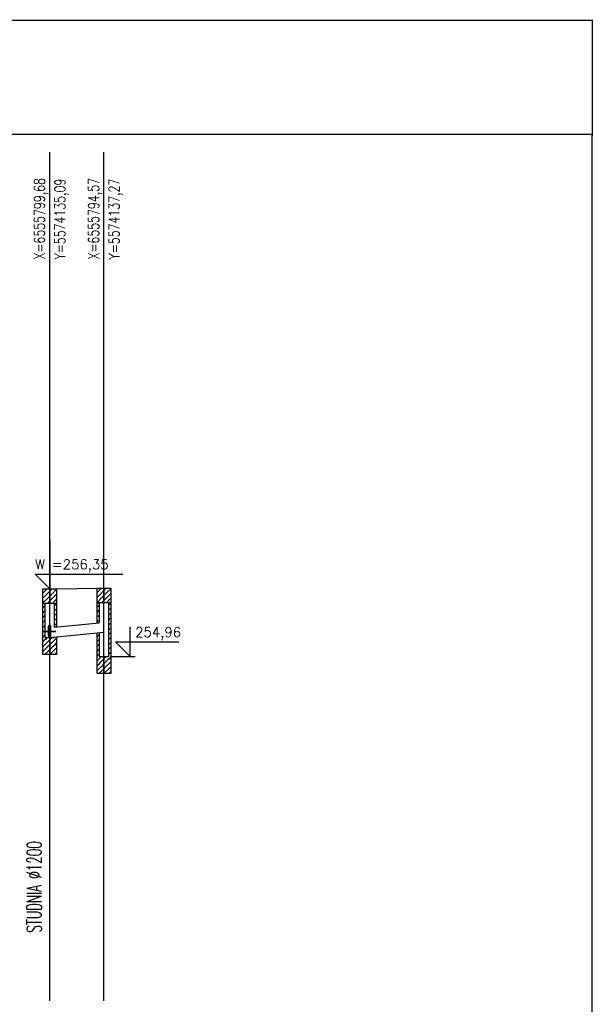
# Model space of a CAD drawing. Extents: x -1374 to -874, y -87 to 221.
# Tile 10 of 10: x -991 to -874, y 19 to 221. Entities that reach past the tile are written whole.
import ezdxf

# ---------------------------------------------------------------- set-up
doc = ezdxf.new("R2010")
doc.units = 0
doc.header["$MEASUREMENT"] = 0
for name, color, linetype in [('cienka', 7, 'Continuous'), ('cienka2', 1, 'Continuous'), ('gruba', 3, 'Continuous'), ('RAMKA Europrojekt', 7, 'Continuous'), ('srednia', 2, 'Continuous')]:
    doc.layers.add(name, color=color, linetype=linetype)
doc.styles.add('ROMANS', font='ROMANS')
doc.styles.get("Standard").update_dxf_attribs({"font": 'txt.shx'})
doc.dimstyles.get("Standard").update_dxf_attribs({"dimtxt": 0.18, "dimasz": 0.18, "dimexe": 0.18, "dimexo": 0.0625, "dimgap": 0.09, "dimtad": 0, "dimtih": 1, "dimtoh": 1, "dimdec": 4, "dimzin": 0, "dimdsep": 46, "dimtxsty": 'Standard', "dimcen": 0.09, "dimadec": 0, "dimazin": 0, "dimtfac": 1, "dimtdec": 4, "dimtofl": 0, "dimtmove": 0, "dimatfit": 3, "dimfxl": 1, "dimtolj": 1, "dimtzin": 0, "dimarcsym": 0})

# ---------------------------------------------------------------- blocks, each defined once
blk = doc.blocks.new('*X205')
at = {"layer": 'srednia', "color": 2, "linetype": 'Continuous', "ltscale": 0.01}
for p, q in [((0.55907, 0.1135), (0.55845, 0.11289)), ((0.55845, 0.11289), (0.55817, 0.1126)), ((0.55877, 0.1122), (0.55817, 0.1116)), ((0.55909, 0.11152), (0.55817, 0.1106)), ((0.55957, 0.113), (0.55877, 0.1122)), ((0.55957, 0.112), (0.55909, 0.11152)), ((0.55941, 0.11084), (0.55907, 0.1105)), ((0.55957, 0.111), (0.55941, 0.11084))]:
    blk.add_line(p, q, dxfattribs=at)
blk = doc.blocks.new('*X206')
at = {"layer": 'srednia', "color": 2, "linetype": 'Continuous', "ltscale": 0.01}
for p, q in [((0.55972, 0.11316), (0.55957, 0.113)), ((0.56007, 0.1135), (0.55972, 0.11316)), ((0.56097, 0.1134), (0.56004, 0.11248)), ((0.56004, 0.11248), (0.55957, 0.112)), ((0.56036, 0.1118), (0.55957, 0.111)), ((0.56068, 0.11111), (0.56007, 0.1105)), ((0.56097, 0.1124), (0.56036, 0.1118)), ((0.56097, 0.1114), (0.56068, 0.11111))]:
    blk.add_line(p, q, dxfattribs=at)
blk = doc.blocks.new('*X207')
at = {"layer": 'srednia', "color": 2, "linetype": 'Continuous', "ltscale": 0.01}
for p, q in [((0.57017, 0.1136), (0.56956, 0.113)), ((0.57068, 0.11311), (0.56988, 0.11231)), ((0.56956, 0.113), (0.56928, 0.11271)), ((0.56988, 0.11231), (0.56928, 0.11171)), ((0.5702, 0.11163), (0.56928, 0.11071)), ((0.57068, 0.11211), (0.5702, 0.11163)), ((0.57068, 0.11111), (0.57052, 0.11095)), ((0.57052, 0.11095), (0.57017, 0.1106))]:
    blk.add_line(p, q, dxfattribs=at)
blk = doc.blocks.new('*X208')
at = {"layer": 'srednia', "color": 2, "linetype": 'Continuous', "ltscale": 0.01}
for p, q in [((0.57083, 0.11327), (0.57068, 0.11311)), ((0.57117, 0.1136), (0.57083, 0.11327)), ((0.57208, 0.11351), (0.57115, 0.11259)), ((0.57115, 0.11259), (0.57068, 0.11211)), ((0.57147, 0.1119), (0.57068, 0.11111)), ((0.57179, 0.11122), (0.57117, 0.1106)), ((0.57208, 0.11251), (0.57147, 0.1119)), ((0.57208, 0.11151), (0.57179, 0.11122))]:
    blk.add_line(p, q, dxfattribs=at)
blk = doc.blocks.new('*X209')
at = {"layer": 'srednia', "color": 2, "linetype": 'Continuous', "ltscale": 0.01}
for p, q in [((0.55817, 0.1096), (0.55821, 0.10965)), ((0.55821, 0.10965), (0.55857, 0.11)), ((0.55827, 0.1087), (0.55857, 0.109)), ((0.55817, 0.1086), (0.55827, 0.1087)), ((0.55817, 0.1076), (0.55832, 0.10776)), ((0.55832, 0.10776), (0.55857, 0.108)), ((0.55838, 0.10681), (0.55857, 0.107)), ((0.55817, 0.1066), (0.55838, 0.10681)), ((0.55817, 0.1056), (0.55843, 0.10586)), ((0.55843, 0.10586), (0.55857, 0.106)), ((0.55848, 0.10492), (0.55857, 0.105)), ((0.55817, 0.1046), (0.55848, 0.10492)), ((0.55817, 0.1036), (0.55854, 0.10397)), ((0.5585, 0.10294), (0.55817, 0.1026)), ((0.55868, 0.10311), (0.5585, 0.10294)), ((0.55854, 0.10397), (0.55857, 0.104)), ((0.55907, 0.1035), (0.55868, 0.10311)), ((0.55957, 0.103), (0.5589, 0.10233)), ((0.55837, 0.10181), (0.55817, 0.1016)), ((0.55912, 0.10156), (0.55824, 0.10068)), ((0.5589, 0.10233), (0.55837, 0.10181)), ((0.55957, 0.102), (0.55912, 0.10156)), ((0.55957, 0.101), (0.55934, 0.10078)), ((0.55824, 0.10068), (0.55817, 0.1006)), ((0.55934, 0.10078), (0.55857, 0.1))]:
    blk.add_line(p, q, dxfattribs=at)
blk = doc.blocks.new('*X210')
at = {"layer": 'srednia', "color": 2, "linetype": 'Continuous', "ltscale": 0.01}
for p, q in [((0.56096, 0.11039), (0.56057, 0.11)), ((0.56087, 0.1093), (0.56057, 0.109)), ((0.56097, 0.1094), (0.56087, 0.1093)), ((0.56097, 0.1104), (0.56096, 0.11039)), ((0.56078, 0.10821), (0.56057, 0.108)), ((0.56069, 0.10712), (0.56057, 0.107)), ((0.56097, 0.1074), (0.56069, 0.10712)), ((0.56097, 0.1084), (0.56078, 0.10821)), ((0.5606, 0.10604), (0.56057, 0.106)), ((0.56097, 0.1064), (0.5606, 0.10604))]:
    blk.add_line(p, q, dxfattribs=at)
blk = doc.blocks.new('*X211')
at = {"layer": 'srednia', "color": 2, "linetype": 'Continuous', "ltscale": 0.01}
for p, q in [((0.55957, 0.103), (0.55971, 0.10314)), ((0.55971, 0.10314), (0.56007, 0.1035)), ((0.55999, 0.10243), (0.56062, 0.10305)), ((0.56062, 0.10305), (0.56063, 0.10306)), ((0.56063, 0.10306), (0.56097, 0.1034)), ((0.55957, 0.102), (0.55999, 0.10243)), ((0.55957, 0.101), (0.56028, 0.10171)), ((0.55957, 0.1), (0.56057, 0.101)), ((0.55957, 0.1), (0.56057, 0.101)), ((0.56028, 0.10171), (0.56072, 0.10215)), ((0.56057, 0.101), (0.56082, 0.10126)), ((0.56072, 0.10215), (0.56073, 0.10216)), ((0.56073, 0.10216), (0.56097, 0.1024)), ((0.56082, 0.10126), (0.56083, 0.10126)), ((0.56083, 0.10126), (0.56097, 0.1014)), ((0.56057, 0.1), (0.56085, 0.10029)), ((0.56085, 0.10029), (0.56092, 0.10036)), ((0.56092, 0.10036), (0.56093, 0.10036)), ((0.56093, 0.10036), (0.56097, 0.1004))]:
    blk.add_line(p, q, dxfattribs=at)
blk = doc.blocks.new('*X212')
at = {"layer": 'srednia', "color": 2, "linetype": 'Continuous', "ltscale": 0.01}
for p, q in [((0.56962, 0.11006), (0.56928, 0.10971)), ((0.56968, 0.10911), (0.56952, 0.10895)), ((0.56968, 0.11011), (0.56962, 0.11006)), ((0.56952, 0.10895), (0.56928, 0.10871)), ((0.56941, 0.10784), (0.56928, 0.10771)), ((0.56968, 0.10711), (0.5693, 0.10674)), ((0.56968, 0.10811), (0.56941, 0.10784)), ((0.5693, 0.10674), (0.56928, 0.10671))]:
    blk.add_line(p, q, dxfattribs=at)
blk = doc.blocks.new('*X213')
at = {"layer": 'srednia', "color": 2, "linetype": 'Continuous', "ltscale": 0.01}
for p, q in [((0.56928, 0.10371), (0.56933, 0.10377)), ((0.56933, 0.10377), (0.56968, 0.10411)), ((0.56941, 0.10284), (0.56968, 0.10311)), ((0.56928, 0.10271), (0.56941, 0.10284)), ((0.56928, 0.10171), (0.56948, 0.10192)), ((0.56928, 0.10071), (0.56956, 0.101)), ((0.56948, 0.10192), (0.56968, 0.10211)), ((0.56956, 0.101), (0.56968, 0.10111)), ((0.56928, 0.09971), (0.56964, 0.10007)), ((0.56961, 0.09905), (0.56928, 0.09871)), ((0.56978, 0.09922), (0.56961, 0.09905)), ((0.56964, 0.10007), (0.56968, 0.10011)), ((0.57017, 0.0996), (0.56978, 0.09922)), ((0.57068, 0.09911), (0.57001, 0.09844)), ((0.56948, 0.09792), (0.56928, 0.09771)), ((0.57023, 0.09766), (0.56935, 0.09679)), ((0.57001, 0.09844), (0.56948, 0.09792)), ((0.57045, 0.09689), (0.56967, 0.0961)), ((0.57068, 0.09811), (0.57023, 0.09766)), ((0.57068, 0.09711), (0.57045, 0.09689)), ((0.56935, 0.09679), (0.56928, 0.09671)), ((0.57068, 0.09611), (0.57067, 0.09611)), ((0.57067, 0.09611), (0.57067, 0.0961))]:
    blk.add_line(p, q, dxfattribs=at)
blk = doc.blocks.new('*X214')
at = {"layer": 'srednia', "color": 2, "linetype": 'Continuous', "ltscale": 0.01}
for p, q in [((0.57168, 0.11011), (0.57208, 0.11051)), ((0.57168, 0.10911), (0.57204, 0.10947)), ((0.57204, 0.10947), (0.57208, 0.10951)), ((0.57208, 0.11051), (0.57208, 0.11051)), ((0.57168, 0.10811), (0.572, 0.10844)), ((0.57168, 0.10711), (0.57196, 0.1074)), ((0.57196, 0.1074), (0.57208, 0.10751)), ((0.572, 0.10844), (0.57208, 0.10851)), ((0.57168, 0.10611), (0.57192, 0.10636)), ((0.57168, 0.10511), (0.57189, 0.10532)), ((0.57189, 0.10532), (0.57208, 0.10551)), ((0.57192, 0.10636), (0.57208, 0.10651)), ((0.57168, 0.10411), (0.57185, 0.10428)), ((0.57168, 0.10311), (0.57181, 0.10325)), ((0.57181, 0.10325), (0.57208, 0.10351)), ((0.57185, 0.10428), (0.57208, 0.10451)), ((0.57168, 0.10211), (0.57177, 0.10221)), ((0.57168, 0.10111), (0.57174, 0.10117)), ((0.57174, 0.10117), (0.57208, 0.10151)), ((0.57177, 0.10221), (0.57208, 0.10251)), ((0.57068, 0.09911), (0.57117, 0.0996)), ((0.57148, 0.09892), (0.57068, 0.09811)), ((0.57173, 0.09916), (0.57148, 0.09892)), ((0.57168, 0.10011), (0.5717, 0.10013)), ((0.5717, 0.10013), (0.57208, 0.10051)), ((0.57208, 0.09951), (0.57173, 0.09916)), ((0.57108, 0.09752), (0.57068, 0.09711)), ((0.57193, 0.09737), (0.57068, 0.09612)), ((0.57183, 0.09827), (0.57108, 0.09752)), ((0.57208, 0.09851), (0.57183, 0.09827)), ((0.57208, 0.09751), (0.57193, 0.09737)), ((0.57068, 0.09612), (0.57068, 0.09611)), ((0.57204, 0.09647), (0.57167, 0.0961)), ((0.57208, 0.09651), (0.57204, 0.09647))]:
    blk.add_line(p, q, dxfattribs=at)
blk = doc.blocks.new('*D215')
at = {"color": 0, "linetype": 'Continuous', "lineweight": -2}
for p, q in [((-1373.91, 197.44), (-1373.91, 221.27)), ((-1373.73, 221.09), (-1124.54, 221.09)), ((-874.09, 221.09), (-1123.28, 221.09)), ((-873.91, 197.44), (-873.91, 221.27))]:
    blk.add_line(p, q, dxfattribs=at)
at = {"color": 0, "linetype": 'Continuous'}
for points in [[(-1373.73, 221.12), (-1373.73, 221.06), (-1373.91, 221.09)], [(-874.09, 221.06), (-874.09, 221.12), (-873.91, 221.09)]]:
    blk.add_solid(points, dxfattribs=at)
at = {"layer": 'Defpoints', "color": 0, "linetype": 'Continuous'}
for p in [(-873.91, 221.09), (-1373.91, 197.38), (-873.91, 197.38)]:
    blk.add_point(p, dxfattribs=at)
at = {"color": 0, "linetype": 'Continuous', "insert": (-1123.91, 221.09), "char_height": 0.18, "attachment_point": 5}
blk.add_mtext('\\A1;500.0000', dxfattribs=at)

msp = doc.modelspace()

# ---------------------------------------------------------------- linework, layer by layer
at = {"layer": 'cienka', "color": 7, "linetype": 'Continuous', "ltscale": 0.01}
for p, q in [((-985.20306, 104.63061), (-985.20306, 194.13061)), ((-974.0891, 104.73061), (-974.0891, 194.13061)), ((-985.20306, 114.63061), (-985.20306, 154.63061)), ((-985.20306, 114.63061), (-985.20306, 154.63061)), ((-985.20306, 114.63061), (-985.20306, 110.63061)), ((-985.20306, 114.63061), (-985.20306, 110.63061)), ((-985.20306, 110.63061), (-985.20306, 104.63061)), ((-985.20306, 20.13061), (-985.20306, 104.63061)), ((-974.0891, 20.13061), (-974.0891, 104.73061)), ((-986.45306, 95.92157), (-983.95306, 95.92157)), ((-986.45306, 95.92139), (-983.95306, 95.92139)), ((-986.45306, 95.88059), (-983.95306, 95.88059))]:
    msp.add_line(p, q, dxfattribs=at)
at = {"layer": 'cienka2', "color": 1, "linetype": 'Continuous', "ltscale": 0.01}
for p, q in [((-985.20306, 104.63061), (-985.20306, 110.63061)), ((-974.0891, 104.73061), (-974.0891, 110.73061)), ((-985.20306, 104.63061), (-988.20306, 107.63061)), ((-988.20306, 107.63061), (-970.20306, 107.63061)), ((-968.6891, 90.73061), (-968.6891, 96.73061)), ((-968.6891, 90.73061), (-971.6891, 93.73061)), ((-971.6891, 93.73061), (-958.6891, 93.73061)), ((-972.6891, 90.73061), (-967.6891, 90.73061))]:
    msp.add_line(p, q, dxfattribs=at)
at = {"layer": 'gruba', "color": 3, "linetype": 'Continuous', "ltscale": 0.01}
for p, q in [((-985.20306, 104.63061), (-974.0891, 104.73061)), ((-985.45306, 94.92157), (-985.45306, 96.92157)), ((-985.45306, 94.92139), (-985.45306, 96.92139)), ((-985.45306, 94.88059), (-985.45306, 96.88059)), ((-984.95306, 94.92157), (-984.95306, 96.92157)), ((-984.95306, 94.92139), (-984.95306, 96.92139)), ((-984.95306, 94.88059), (-984.95306, 96.88059))]:
    msp.add_line(p, q, dxfattribs=at)
for centre, start, end in [((-985.20306, 96.92157), 0, 180), ((-985.20306, 96.92139), 0, 180), ((-985.20306, 96.88059), 0, 180), ((-985.20306, 94.92157), 180, 0), ((-985.20306, 94.92139), 180, 0), ((-985.20306, 94.88059), 180, 0)]:
    msp.add_arc(centre, 0.25, start, end, dxfattribs=at)
at = {"layer": 'RAMKA Europrojekt'}
msp.add_lwpolyline([(-1374.00807, 197.77651), (-874.00807, 197.77651), (-874.00807, -87.30779), (-1374.00807, -87.30779)], close=True, dxfattribs=at)
at = {"layer": 'srednia', "color": 2, "linetype": 'Continuous', "ltscale": 0.01}
for p, q in [((-985.20306, 104.63061), (-974.0891, 104.73061)), ((-984.20306, 96.73101), (-975.0891, 97.64241)), ((-985.20306, 94.63061), (-974.0891, 95.74201))]:
    msp.add_line(p, q, dxfattribs=at)
for points in [[(-986.60306, 104.63061), (-985.20306, 104.63061), (-985.20306, 101.63061), (-986.60306, 101.63061), (-986.60306, 104.63061)], [(-985.20306, 104.63061), (-983.80306, 104.63061), (-983.80306, 101.63061), (-985.20306, 101.63061), (-985.20306, 104.63061)], [(-975.4891, 104.73061), (-974.0891, 104.73061), (-974.0891, 101.73061), (-975.4891, 101.73061), (-975.4891, 104.73061)], [(-974.0891, 104.73061), (-972.6891, 104.73061), (-972.6891, 101.73061), (-974.0891, 101.73061), (-974.0891, 104.73061)], [(-986.20306, 101.63061), (-986.20306, 94.63061), (-985.20306, 94.63061), (-985.20306, 91.13061), (-986.60306, 91.13061), (-986.60306, 101.63061), (-986.20306, 101.63061)], [(-983.80306, 101.63061), (-983.80306, 96.77061), (-984.20306, 96.73061), (-984.20306, 101.63061), (-983.80306, 101.63061)], [(-975.09306, 101.73061), (-975.09306, 97.64061), (-975.49306, 97.60061), (-975.49306, 101.73061), (-975.09306, 101.73061)], [(-974.0891, 90.73061), (-973.0891, 90.73061), (-973.0891, 101.73061), (-972.6891, 101.73061), (-972.6891, 87.23061), (-974.0891, 87.23061), (-974.0891, 90.73061)], [(-975.09306, 90.73061), (-974.09306, 90.73061), (-974.09306, 87.23061), (-975.49306, 87.23061), (-975.49306, 95.60061), (-975.09306, 95.64061), (-975.09306, 90.73061)], [(-983.80306, 91.13061), (-985.20306, 91.13061), (-985.20306, 94.63061), (-984.20306, 94.63061), (-984.20306, 94.73061), (-983.80306, 94.77061), (-983.80306, 91.13061)]]:
    msp.add_lwpolyline(points, dxfattribs=at)

# ---------------------------------------------------------------- block references
at = {"linetype": 'Continuous', "xscale": 1000, "yscale": 1000, "zscale": 1000}
for name in ['*X205', '*X206', '*X207', '*X208', '*X209', '*X210', '*X212', '*X214', '*X213', '*X211']:
    msp.add_blockref(name, (-1544.76825, -8.86939), dxfattribs=at)

# ---------------------------------------------------------------- texts
at = {"layer": 'cienka', "color": 7, "linetype": 'Continuous', "ltscale": 0.01, "style": 'ROMANS'}
for s, height, width, p in [('X=6555799,68', 2.2, 0.75, (-986.20306, 172.13061)), ('Y=5574135,09', 2.2, 0.75, (-982.00306, 172.13061)), ('X=6555794,57', 2.2, 0.75, (-975.0891, 172.13061)), ('Y=5574137,27', 2.2, 0.75, (-970.8891, 172.13061)), ('STUDNIA %%C1200', 3, 0.6, (-986.8682, 34.14153))]:
    msp.add_text(s, height=height, rotation=90, dxfattribs=dict(at, width=width)).set_placement(p)
at = {"layer": 'cienka2', "color": 1, "linetype": 'Continuous', "ltscale": 0.01, "style": 'ROMANS'}
for s, p in [('W =256,35', (-988.20306, 108.63061)), ('254,96', (-967.6891, 94.73061))]:
    msp.add_text(s, height=2, dxfattribs=at).set_placement(p)

# ---------------------------------------------------------------- dimensions: what is measured, and where the dimension line sits
at = {"linetype": 'Continuous'}
dim = msp.add_aligned_dim(p1=(-1373.91317, 197.38193), p2=(-873.91317, 197.38193), distance=23.71168, dimstyle='Standard', dxfattribs=at)
dim.commit()
dim.dimension.update_dxf_attribs({"geometry": '*D215', "text_midpoint": (-1123.91317, 221.09361)})

doc.saveas('drawing.dxf')
